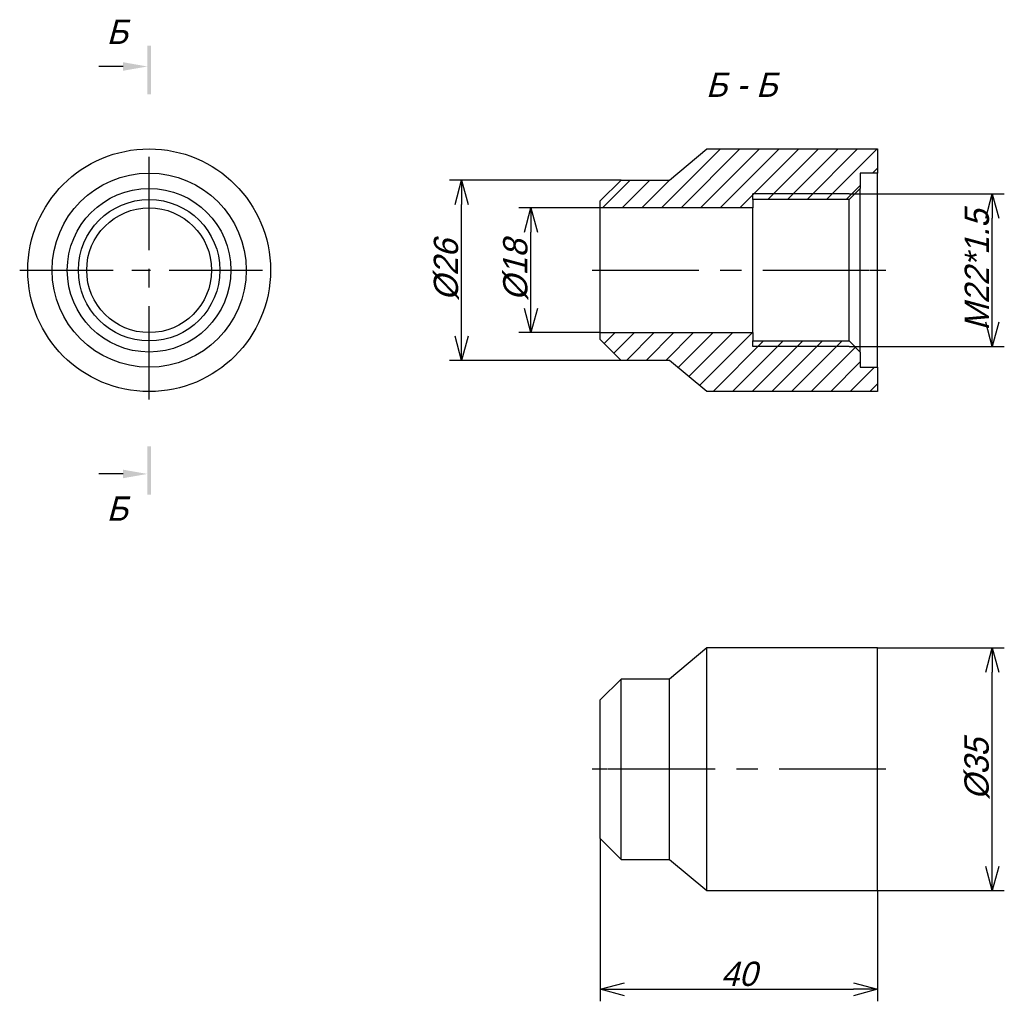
# Model space of a CAD drawing. Extents: x 26 to 168, y 83 to 225.
import ezdxf

# ---------------------------------------------------------------- set-up
doc = ezdxf.new("R2010")
doc.units = 0
doc.linetypes.add('CENTER_PER1_SCALE0_423985', pattern=[35, 13.461538, -2.692308, 2.692308, -2.692308, 13.461538])
doc.linetypes.add('CENTER_PER1_SCALE0_484555', pattern=[40, 15.384615, -3.076923, 3.076923, -3.076923, 15.384615])
doc.layers.get('0').update_dxf_attribs({"linetype": 'CONTINUOUS'})
doc.layers.get('DEFPOINTS').update_dxf_attribs({"linetype": 'CONTINUOUS'})
doc.styles.add('TEXTSTYLE_1', font='T-FLEX Type A.TTF', dxfattribs={"oblique": 15, "height": 3.5})
doc.styles.add('TEXTSTYLE_2', font='T-FLEX Type A.TTF', dxfattribs={"oblique": 15, "height": 3.5})
doc.dimstyles.new('DIM_ST_1', dxfattribs={"dimtxt": 3.5, "dimasz": 3.5, "dimexe": 1.75, "dimexo": 0, "dimgap": 0.4375, "dimtad": 1, "dimrnd": 0.01, "dimtxsty": 'TEXTSTYLE_1', "dimblk": 'OPEN30', "dimcen": 0.09, "dimclrd": 7, "dimclre": 7, "dimclrt": 7, "dimazin": 3, "dimtfac": 1, "dimtdec": 0, "dimtmove": 0, "dimatfit": 3, "dimtvp": 1, "dimtolj": 1})
doc.dimstyles.new('DIM_ST_2', dxfattribs={"dimtxt": 3.5, "dimasz": 3.5, "dimexe": 1.75, "dimexo": 0, "dimgap": 0.4375, "dimtad": 1, "dimrnd": 0.01, "dimtxsty": 'TEXTSTYLE_1', "dimblk": 'OPEN30', "dimcen": 0.09, "dimclrd": 7, "dimclre": 7, "dimclrt": 7, "dimazin": 3, "dimtfac": 1, "dimtdec": 0, "dimtmove": 0, "dimatfit": 3, "dimtvp": 1, "dimtolj": 1})
doc.dimstyles.new('DIM_ST_3', dxfattribs={"dimtxt": 3.5, "dimasz": 3.5, "dimexe": 1.75, "dimexo": 0, "dimgap": 0.4375, "dimtad": 1, "dimrnd": 0.01, "dimtxsty": 'TEXTSTYLE_1', "dimblk": 'OPEN30', "dimcen": 0.09, "dimclrd": 7, "dimclre": 7, "dimclrt": 7, "dimazin": 3, "dimtfac": 1, "dimtdec": 0, "dimtmove": 0, "dimatfit": 3, "dimtvp": 1, "dimtolj": 1})
doc.dimstyles.new('DIM_ST_4', dxfattribs={"dimtxt": 3.5, "dimasz": 3.5, "dimexe": 1.75, "dimexo": 0, "dimgap": 0.4375, "dimtad": 1, "dimrnd": 0.01, "dimtxsty": 'TEXTSTYLE_1', "dimblk": 'OPEN30', "dimcen": 0.09, "dimclrd": 7, "dimclre": 7, "dimclrt": 7, "dimazin": 3, "dimtfac": 1, "dimtdec": 0, "dimtmove": 0, "dimatfit": 3, "dimtvp": 1, "dimtolj": 1})
doc.dimstyles.new('DIM_ST_5', dxfattribs={"dimtxt": 3.5, "dimasz": 3.5, "dimexe": 1.75, "dimexo": 0, "dimgap": 0.4375, "dimtad": 1, "dimrnd": 0.01, "dimtxsty": 'TEXTSTYLE_1', "dimblk": 'OPEN30', "dimcen": 0.09, "dimclrd": 7, "dimclre": 7, "dimclrt": 7, "dimazin": 3, "dimtfac": 1, "dimtdec": 0, "dimtmove": 0, "dimatfit": 3, "dimtvp": 1, "dimtolj": 1})

# ---------------------------------------------------------------- blocks, each defined once
blk = doc.blocks.new('_OPEN30')
at = {"color": 0, "linetype": 'BYBLOCK'}
for p, q in [((-1, 0.267949), (0, 0)), ((0, 0), (-1, -0.267949)), ((0, 0), (-1, 0))]:
    blk.add_line(p, q, dxfattribs=at)
blk = doc.blocks.new('*D5')
at = {"color": 7}
for p, q in [((109.45, 197.47), (97.7, 197.47)), ((99.45, 182.97), (99.45, 193.97)), ((109.45, 179.47), (97.7, 179.47))]:
    blk.add_line(p, q, dxfattribs=at)
at = {"layer": 'DEFPOINTS', "color": 0}
for p in [(99.45, 197.47), (109.45, 197.47), (109.45, 179.47)]:
    blk.add_point(p, dxfattribs=at)
at = {"color": 7, "xscale": 3.5, "yscale": 3.5, "zscale": 3.5}
for p, rotation in [((99.45, 197.47), 89.99999999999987), ((99.45, 179.47), 269.9999999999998)]:
    blk.add_blockref('_OPEN30', p, dxfattribs=dict(at, rotation=rotation))
at = {"color": 7, "insert": (97.26, 188.47), "char_height": 3.5, "attachment_point": 5, "rotation": 90, "style": 'TEXTSTYLE_1'}
blk.add_mtext('\\A1;%%c18{\\H0.5x;\\S^ ;}', dxfattribs=at)
blk = doc.blocks.new('*D6')
at = {"color": 7}
for p, q in [((112.45, 201.47), (87.7, 201.47)), ((89.45, 178.97), (89.45, 197.97)), ((112.45, 175.47), (87.7, 175.47))]:
    blk.add_line(p, q, dxfattribs=at)
at = {"layer": 'DEFPOINTS', "color": 0}
for p in [(89.45, 201.47), (112.45, 201.47), (112.45, 175.47)]:
    blk.add_point(p, dxfattribs=at)
at = {"color": 7, "xscale": 3.5, "yscale": 3.5, "zscale": 3.5}
for p, rotation in [((89.45, 201.47), 89.99999999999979), ((89.45, 175.47), 269.9999999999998)]:
    blk.add_blockref('_OPEN30', p, dxfattribs=dict(at, rotation=rotation))
at = {"color": 7, "insert": (87.26, 188.47), "char_height": 3.5, "attachment_point": 5, "rotation": 90, "style": 'TEXTSTYLE_1'}
blk.add_mtext('\\A1;%%c26{\\H0.5x;\\S^ ;}', dxfattribs=at)
blk = doc.blocks.new('*D7')
at = {"color": 7}
for p, q in [((145.35, 199.48), (167.72, 199.48)), ((165.97, 180.96), (165.97, 195.98)), ((145.35, 177.46), (167.72, 177.46))]:
    blk.add_line(p, q, dxfattribs=at)
at = {"layer": 'DEFPOINTS', "color": 0}
for p in [(145.35, 199.48), (165.97, 199.48), (145.35, 177.46)]:
    blk.add_point(p, dxfattribs=at)
at = {"color": 7, "xscale": 3.5, "yscale": 3.5, "zscale": 3.5}
for p, rotation in [((165.97, 199.48), 90), ((165.97, 177.46), 270)]:
    blk.add_blockref('_OPEN30', p, dxfattribs=dict(at, rotation=rotation))
at = {"color": 7, "insert": (163.78, 188.47), "char_height": 3.5, "attachment_point": 5, "rotation": 90, "style": 'TEXTSTYLE_1'}
blk.add_mtext('\\A1;M22*1.5', dxfattribs=at)
blk = doc.blocks.new('*D8')
at = {"color": 7}
for p, q in [((149.45, 133.99), (167.72, 133.99)), ((165.97, 102.49), (165.97, 130.49)), ((149.45, 98.99), (167.72, 98.99))]:
    blk.add_line(p, q, dxfattribs=at)
at = {"layer": 'DEFPOINTS', "color": 0}
for p in [(149.45, 133.99), (165.97, 133.99), (149.45, 98.99)]:
    blk.add_point(p, dxfattribs=at)
at = {"color": 7, "xscale": 3.5, "yscale": 3.5, "zscale": 3.5}
for p, rotation in [((165.97, 133.99), 90), ((165.97, 98.99), 270)]:
    blk.add_blockref('_OPEN30', p, dxfattribs=dict(at, rotation=rotation))
at = {"color": 7, "insert": (163.78, 116.49), "char_height": 3.5, "attachment_point": 5, "rotation": 90, "style": 'TEXTSTYLE_1'}
blk.add_mtext('\\A1;%%c35{\\H0.5x;\\S^ ;}', dxfattribs=at)
blk = doc.blocks.new('*D9')
at = {"color": 7}
for p, q in [((109.45, 106.49), (109.45, 83.03)), ((149.45, 98.99), (149.45, 83.03)), ((112.95, 84.78), (145.95, 84.78))]:
    blk.add_line(p, q, dxfattribs=at)
at = {"layer": 'DEFPOINTS', "color": 0}
for p in [(109.45, 106.49), (149.45, 98.99), (149.45, 84.78)]:
    blk.add_point(p, dxfattribs=at)
at = {"color": 7, "xscale": 3.5, "yscale": 3.5, "zscale": 3.5}
for p, rotation in [((109.45, 84.78), 180), ((149.45, 84.78), 360)]:
    blk.add_blockref('_OPEN30', p, dxfattribs=dict(at, rotation=rotation))
at = {"color": 7, "insert": (129.45, 86.97), "char_height": 3.5, "attachment_point": 5, "style": 'TEXTSTYLE_1'}
blk.add_mtext('\\A1;40{\\H0.5x;\\S^ ;}', dxfattribs=at)
blk = doc.blocks.new('НА_САЙТ')
for points in [[(44.65, 220.85), (44.65, 213.85), (44.15, 213.85), (44.15, 220.85)], [(40.65, 217.236), (44.15, 217.85), (40.65, 218.464)], [(44.15, 156.087), (44.15, 163.087), (44.65, 163.087), (44.65, 156.087)], [(40.65, 158.473), (44.15, 159.087), (40.65, 159.701)]]:
    blk.add_hatch(color=7).paths.add_polyline_path(points, flags=0)
h = blk.add_hatch()
h.set_pattern_fill('_USER', scale=2, angle=45, style=0, pattern_type=0)
h.set_pattern_definition([(45, (0, 0), (-1.414214, 1.414214), [])])
h.paths.add_polyline_path([(124.813, 170.969), (149.45, 170.969), (149.45, 174.469), (146.95, 174.469), (146.95, 176.669), (145.35, 178.269), (131.45, 178.269), (131.45, 179.469), (109.45, 179.469), (109.45, 178.469), (112.45, 175.469), (119.45, 175.469)], flags=0)
h.paths.add_polyline_path([(146.95, 202.469), (149.45, 202.469), (149.45, 205.969), (124.813, 205.969), (119.45, 201.469), (112.45, 201.469), (109.45, 198.469), (109.45, 197.469), (131.45, 197.469), (131.45, 198.669), (145.35, 198.669), (146.95, 200.269)], flags=0)
at = {"color": 7, "linetype": 'CONTINUOUS'}
for p, q in [((40.65, 217.85), (37.15, 217.85)), ((119.45, 201.469), (124.813, 205.969)), ((124.813, 205.969), (149.45, 205.969)), ((149.45, 205.969), (149.45, 202.469)), ((146.95, 202.469), (146.95, 200.269)), ((149.45, 202.469), (146.95, 202.469)), ((149.45, 174.469), (149.45, 202.469)), ((109.45, 198.469), (112.45, 201.469)), ((112.45, 201.469), (119.45, 201.469)), ((146.95, 200.269), (145.35, 198.669)), ((146.95, 176.669), (146.95, 200.269)), ((145.35, 199.48), (131.45, 199.48)), ((131.45, 198.669), (131.45, 199.48)), ((145.35, 199.48), (131.45, 199.48)), ((145.35, 199.48), (146.162, 199.48)), ((109.45, 197.469), (109.45, 198.469)), ((109.45, 179.469), (109.45, 197.469)), ((131.45, 197.469), (109.45, 197.469)), ((131.45, 198.669), (131.45, 197.469)), ((145.35, 198.669), (131.45, 198.669)), ((131.45, 179.469), (131.45, 197.469)), ((145.35, 178.269), (145.35, 198.669)), ((109.45, 178.469), (109.45, 179.469)), ((109.45, 179.469), (131.45, 179.469)), ((131.45, 179.469), (131.45, 178.269)), ((112.45, 175.469), (109.45, 178.469)), ((131.45, 177.457), (131.45, 178.269)), ((131.45, 178.269), (145.35, 178.269)), ((145.35, 178.269), (146.95, 176.669)), ((145.35, 177.457), (131.45, 177.457)), ((145.35, 177.457), (131.45, 177.457)), ((145.35, 177.457), (146.162, 177.457)), ((146.95, 176.669), (146.95, 174.469)), ((119.45, 175.469), (112.45, 175.469)), ((124.813, 170.969), (119.45, 175.469)), ((146.95, 174.469), (149.45, 174.469)), ((149.45, 174.469), (149.45, 170.969)), ((149.45, 170.969), (124.813, 170.969)), ((40.65, 159.087), (37.15, 159.087)), ((124.813, 133.994), (119.45, 129.494)), ((149.45, 133.994), (124.813, 133.994)), ((124.813, 116.494), (124.813, 133.994)), ((149.45, 116.494), (149.45, 133.994)), ((112.45, 129.494), (109.45, 126.494)), ((112.45, 116.494), (112.45, 129.494)), ((119.45, 129.494), (112.45, 129.494)), ((119.45, 116.494), (119.45, 129.494)), ((109.45, 116.494), (109.45, 126.494)), ((109.45, 106.494), (109.45, 116.494)), ((112.45, 103.494), (112.45, 116.494)), ((119.45, 103.494), (119.45, 116.494)), ((124.813, 98.994), (124.813, 116.494)), ((149.45, 98.994), (149.45, 116.494)), ((109.45, 106.494), (112.45, 103.494)), ((112.45, 103.494), (119.45, 103.494)), ((119.45, 103.494), (124.813, 98.994)), ((124.813, 98.994), (149.45, 98.994))]:
    blk.add_line(p, q, dxfattribs=at)
at = {"color": 7, "linetype": 'CENTER_PER1_SCALE0_423985'}
for p, q in [((44.4, 169.802), (44.4, 207.135)), ((25.733, 188.469), (63.067, 188.469))]:
    blk.add_line(p, q, dxfattribs=at)
at = {"color": 7, "linetype": 'CENTER_PER1_SCALE0_484555'}
for p, q in [((108.284, 188.469), (150.617, 188.469)), ((150.617, 116.494), (108.284, 116.494))]:
    blk.add_line(p, q, dxfattribs=at)
at = {"color": 7, "linetype": 'CONTINUOUS'}
for radius in [17.5, 14, 11.8, 10.2, 9]:
    blk.add_circle((44.4, 188.469), radius, dxfattribs=at)
at = {"color": 7, "style": 'TEXTSTYLE_2', "oblique": 15}
for s, p in [('Б', (38.275, 221.1)), ('Б - Б', (124.697, 213.469)), ('Б', (38.275, 152.337))]:
    blk.add_text(s, height=3.5, dxfattribs=at).set_placement(p)
for base, p1, p2, text, dimstyle, picture, middle in [((89.45, 201.469), (112.45, 175.469), (112.45, 201.469), '%%c<>{\\H0.5x;\\S^ ;}', 'DIM_ST_2', '*D6', (89.45, 188.469)), ((165.97, 199.48), (145.35, 177.457), (145.35, 199.48), 'M22*1.5', 'DIM_ST_3', '*D7', (165.97, 188.469)), ((99.45, 197.469), (109.45, 179.469), (109.45, 197.469), '%%c<>{\\H0.5x;\\S^ ;}', 'DIM_ST_1', '*D5', (99.45, 188.469)), ((165.97, 133.994), (149.45, 98.994), (149.45, 133.994), '%%c<>{\\H0.5x;\\S^ ;}', 'DIM_ST_4', '*D8', (165.97, 116.494))]:
    dim = blk.add_linear_dim(base=base, p1=p1, p2=p2, angle=90, text=text, dimstyle=dimstyle)
    dim.commit()
    dim.dimension.update_dxf_attribs({"geometry": picture, "text_midpoint": middle, "dimtype": 160})
dim = blk.add_linear_dim(base=(149.45, 84.78), p1=(109.45, 106.494), p2=(149.45, 98.994), text='<>{\\H0.5x;\\S^ ;}', dimstyle='DIM_ST_5')
dim.commit()
dim.dimension.update_dxf_attribs({"geometry": '*D9', "text_midpoint": (129.45, 84.78), "dimtype": 160})

msp = doc.modelspace()

# ---------------------------------------------------------------- block references
msp.add_blockref('НА_САЙТ', (0, 0))

doc.saveas('drawing.dxf')
